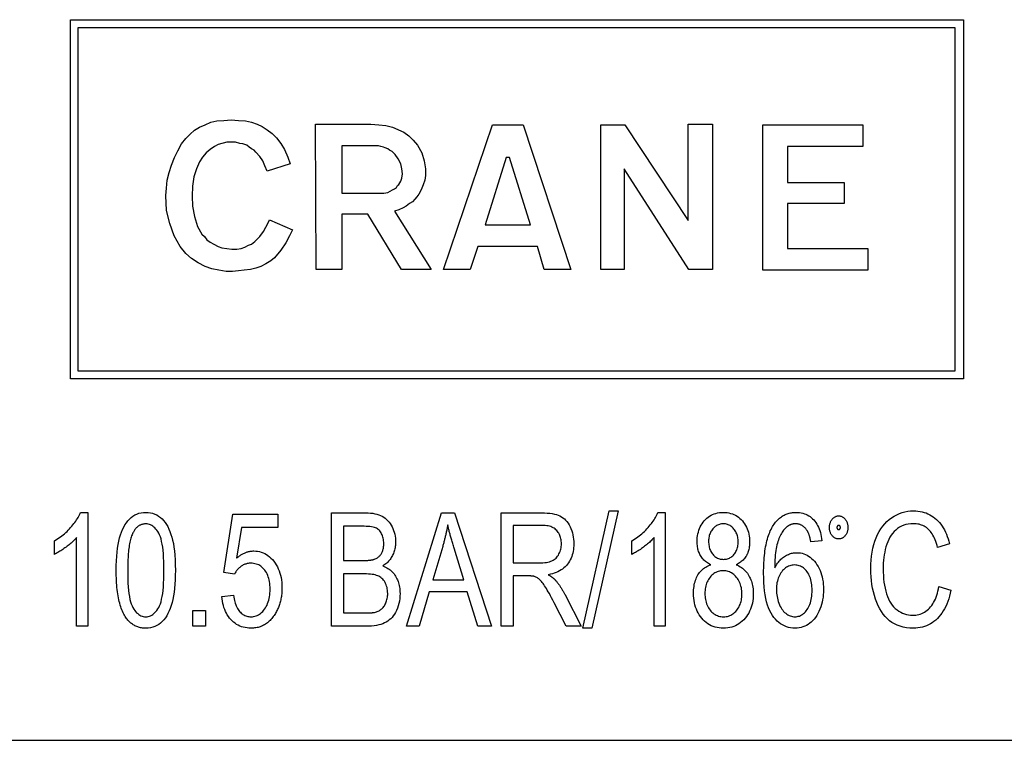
# Model space of a CAD drawing. Header units: millimetres. Extents: x 213 to 524, y 36 to 496.
# Tile 9 of 13: x 313 to 335, y 438 to 454. Entities that reach past the tile are written whole.
import ezdxf

# ---------------------------------------------------------------- set-up
doc = ezdxf.new("R2010")
doc.units = ezdxf.units.MM
doc.layers.add('DETAIL', color=2, linetype='Continuous')

msp = doc.modelspace()

# ---------------------------------------------------------------- linework, layer by layer
at = {"layer": 'DETAIL'}
for p, q in [((314.335, 446.386), (314.335, 454.426)), ((314.335, 454.426), (334.336, 454.426)), ((334.336, 454.426), (334.336, 446.386)), ((314.501, 454.245), (314.501, 446.567)), ((334.155, 454.245), (314.501, 454.245)), ((334.155, 446.567), (334.155, 454.245)), ((317.228, 452.019), (317.353, 452.075)), ((317.353, 452.075), (317.478, 452.131)), ((317.478, 452.131), (317.617, 452.159)), ((317.617, 452.159), (317.77, 452.172)), ((317.77, 452.172), (317.937, 452.186)), ((317.937, 452.186), (318.104, 452.172)), ((318.104, 452.172), (318.257, 452.159)), ((318.257, 452.159), (318.396, 452.131)), ((318.396, 452.131), (318.521, 452.089)), ((318.521, 452.089), (318.632, 452.033)), ((319.828, 452.089), (321.066, 452.089)), ((319.842, 448.834), (319.828, 452.089)), ((321.066, 452.089), (321.247, 452.075)), ((321.247, 452.075), (321.4, 452.061)), ((321.4, 452.061), (321.553, 452.019)), ((322.694, 448.834), (323.792, 452.075)), ((323.792, 452.075), (324.474, 452.075)), ((324.474, 452.075), (325.545, 448.834)), ((326.213, 452.075), (326.756, 452.075)), ((326.213, 448.834), (326.213, 452.075)), ((326.756, 452.075), (328.174, 449.933)), ((328.174, 452.089), (328.716, 452.089)), ((328.174, 449.933), (328.174, 452.089)), ((328.716, 452.089), (328.716, 448.834)), ((329.843, 448.82), (329.843, 452.075)), ((329.843, 452.075), (332.083, 452.075)), ((332.083, 452.075), (332.083, 451.588)), ((316.922, 451.769), (317.019, 451.866)), ((317.019, 451.866), (317.116, 451.95)), ((317.116, 451.95), (317.228, 452.019)), ((318.632, 452.033), (318.744, 451.964)), ((318.744, 451.964), (318.855, 451.88)), ((318.855, 451.88), (318.952, 451.783)), ((321.553, 452.019), (321.804, 451.908)), ((321.804, 451.908), (321.915, 451.825)), ((316.74, 451.491), (316.824, 451.644)), ((316.824, 451.644), (316.922, 451.769)), ((317.645, 451.63), (317.561, 451.588)), ((317.84, 451.686), (317.645, 451.63)), ((318.034, 451.686), (317.84, 451.686)), ((318.131, 451.658), (318.034, 451.686)), ((318.201, 451.644), (318.131, 451.658)), ((318.285, 451.616), (318.201, 451.644)), ((318.34, 451.574), (318.285, 451.616)), ((318.952, 451.783), (319.05, 451.658)), ((319.05, 451.658), (319.133, 451.519)), ((321.915, 451.825), (322.012, 451.727)), ((322.012, 451.727), (322.11, 451.616)), ((322.11, 451.616), (322.207, 451.449)), ((316.671, 451.338), (316.74, 451.491)), ((317.38, 451.449), (317.297, 451.352)), ((317.464, 451.519), (317.38, 451.449)), ((317.561, 451.588), (317.464, 451.519)), ((318.396, 451.532), (318.34, 451.574)), ((318.452, 451.505), (318.396, 451.532)), ((318.493, 451.463), (318.452, 451.505)), ((318.577, 451.365), (318.493, 451.463)), ((319.133, 451.519), (319.203, 451.352)), ((320.413, 451.602), (320.413, 450.545)), ((321.233, 451.602), (320.413, 451.602)), ((321.289, 451.588), (321.233, 451.602)), ((321.345, 451.574), (321.289, 451.588)), ((321.386, 451.56), (321.345, 451.574)), ((321.442, 451.532), (321.386, 451.56)), ((321.484, 451.505), (321.442, 451.532)), ((321.539, 451.477), (321.484, 451.505)), ((321.609, 451.407), (321.539, 451.477)), ((321.678, 451.31), (321.609, 451.407)), ((322.207, 451.449), (322.262, 451.268)), ((330.4, 451.588), (330.4, 450.781)), ((332.083, 451.588), (330.4, 451.588)), ((316.546, 451.004), (316.601, 451.171)), ((316.601, 451.171), (316.671, 451.338)), ((317.228, 451.241), (317.158, 451.087)), ((317.297, 451.352), (317.228, 451.241)), ((318.646, 451.268), (318.577, 451.365)), ((318.688, 451.157), (318.646, 451.268)), ((319.258, 451.199), (318.744, 451.032)), ((319.203, 451.352), (319.258, 451.199)), ((321.734, 451.199), (321.678, 451.31)), ((321.762, 451.087), (321.734, 451.199)), ((322.262, 451.268), (322.29, 451.087)), ((324.098, 451.338), (323.626, 449.835)), ((324.168, 451.338), (324.098, 451.338)), ((324.641, 449.835), (324.168, 451.338)), ((316.504, 450.837), (316.546, 451.004)), ((317.158, 451.087), (317.102, 450.907)), ((318.744, 451.032), (318.688, 451.157)), ((321.776, 450.976), (321.762, 451.087)), ((321.762, 450.879), (321.776, 450.976)), ((322.29, 451.087), (322.29, 450.935)), ((326.741, 451.087), (326.741, 448.834)), ((328.188, 448.834), (326.741, 451.087)), ((316.49, 450.656), (316.504, 450.837)), ((317.102, 450.907), (317.074, 450.698)), ((321.665, 450.712), (321.692, 450.74)), ((321.692, 450.74), (321.734, 450.809)), ((321.734, 450.809), (321.762, 450.879)), ((322.277, 450.837), (322.235, 450.726)), ((322.29, 450.935), (322.277, 450.837)), ((330.4, 450.781), (331.665, 450.781)), ((331.665, 450.781), (331.665, 450.308)), ((316.477, 450.49), (316.49, 450.656)), ((317.074, 450.698), (317.061, 450.475)), ((320.413, 450.545), (321.359, 450.545)), ((321.359, 450.545), (321.442, 450.559)), ((321.442, 450.559), (321.498, 450.587)), ((321.498, 450.587), (321.553, 450.614)), ((321.553, 450.614), (321.595, 450.642)), ((321.595, 450.642), (321.637, 450.67)), ((321.637, 450.67), (321.665, 450.712)), ((322.138, 450.517), (322.096, 450.462)), ((322.193, 450.614), (322.138, 450.517)), ((322.235, 450.726), (322.193, 450.614)), ((316.49, 450.156), (316.477, 450.49)), ((317.061, 450.475), (317.074, 450.253)), ((321.929, 450.308), (321.859, 450.253)), ((321.998, 450.35), (321.929, 450.308)), ((322.054, 450.406), (321.998, 450.35)), ((322.096, 450.462), (322.054, 450.406)), ((330.4, 450.308), (330.4, 449.307)), ((331.665, 450.308), (330.4, 450.308)), ((316.56, 449.863), (316.49, 450.156)), ((317.074, 450.253), (317.116, 450.017)), ((320.413, 450.072), (320.413, 448.834)), ((320.997, 450.072), (320.413, 450.072)), ((321.748, 448.834), (320.997, 450.072)), ((321.692, 450.169), (321.595, 450.141)), ((321.595, 450.141), (322.416, 448.834)), ((321.79, 450.211), (321.692, 450.169)), ((321.859, 450.253), (321.79, 450.211)), ((316.657, 449.585), (316.56, 449.863)), ((317.116, 450.017), (317.186, 449.794)), ((318.716, 449.78), (318.758, 449.863)), ((318.758, 449.863), (318.799, 449.947)), ((318.799, 449.947), (319.314, 449.724)), ((317.186, 449.794), (317.283, 449.627)), ((317.283, 449.627), (317.339, 449.572)), ((318.577, 449.572), (318.66, 449.683)), ((318.66, 449.683), (318.716, 449.78)), ((319.314, 449.724), (319.244, 449.585)), ((323.626, 449.835), (324.641, 449.835)), ((316.796, 449.349), (316.657, 449.585)), ((317.339, 449.572), (317.394, 449.502)), ((317.394, 449.502), (317.464, 449.446)), ((317.464, 449.446), (317.547, 449.405)), ((318.396, 449.405), (318.465, 449.46)), ((318.465, 449.46), (318.577, 449.572)), ((319.161, 449.432), (319.05, 449.266)), ((319.244, 449.585), (319.161, 449.432)), ((316.922, 449.196), (316.796, 449.349)), ((317.046, 449.084), (316.922, 449.196)), ((317.547, 449.405), (317.645, 449.349)), ((317.645, 449.349), (317.728, 449.321)), ((317.728, 449.321), (317.84, 449.307)), ((317.84, 449.307), (317.951, 449.293)), ((317.951, 449.293), (318.062, 449.293)), ((318.062, 449.293), (318.159, 449.307)), ((318.159, 449.307), (318.243, 449.335)), ((318.243, 449.335), (318.326, 449.377)), ((318.326, 449.377), (318.396, 449.405)), ((319.05, 449.266), (318.91, 449.099)), ((323.459, 449.349), (323.292, 448.834)), ((324.794, 449.349), (323.459, 449.349)), ((324.947, 448.834), (324.794, 449.349)), ((330.4, 449.307), (332.194, 449.307)), ((332.194, 449.307), (332.194, 448.82)), ((317.2, 448.987), (317.046, 449.084)), ((317.353, 448.904), (317.2, 448.987)), ((318.827, 449.029), (318.716, 448.96)), ((318.91, 449.099), (318.827, 449.029)), ((317.506, 448.848), (317.353, 448.904)), ((317.659, 448.82), (317.506, 448.848)), ((317.825, 448.793), (317.659, 448.82)), ((317.965, 448.793), (317.825, 448.793)), ((318.104, 448.806), (317.965, 448.793)), ((318.229, 448.82), (318.104, 448.806)), ((318.368, 448.834), (318.229, 448.82)), ((318.493, 448.862), (318.368, 448.834)), ((318.604, 448.904), (318.493, 448.862)), ((318.716, 448.96), (318.604, 448.904)), ((320.413, 448.834), (319.842, 448.834)), ((322.416, 448.834), (321.748, 448.834)), ((323.292, 448.834), (322.694, 448.834)), ((325.545, 448.834), (324.947, 448.834)), ((326.741, 448.834), (326.213, 448.834)), ((328.716, 448.834), (328.188, 448.834)), ((332.194, 448.82), (329.843, 448.82)), ((314.501, 446.567), (334.155, 446.567)), ((334.336, 446.386), (314.335, 446.386)), ((314.564, 443.397), (314.724, 443.397)), ((314.724, 443.397), (314.724, 440.848)), ((317.774, 442.05), (317.971, 443.355)), ((317.971, 443.355), (318.98, 443.355)), ((318.98, 443.355), (318.98, 443.057)), ((320.184, 440.848), (320.184, 443.388)), ((320.184, 443.388), (320.947, 443.388)), ((321.866, 440.848), (322.646, 443.388)), ((322.646, 443.388), (322.937, 443.388)), ((322.937, 443.388), (323.767, 440.848)), ((323.986, 440.848), (323.986, 443.388)), ((323.986, 443.388), (324.886, 443.388)), ((325.812, 440.805), (326.4, 443.43)), ((326.602, 443.43), (326.013, 440.805)), ((326.4, 443.43), (326.602, 443.43)), ((327.496, 443.397), (327.657, 443.397)), ((327.657, 443.397), (327.657, 440.848)), ((318.17, 443.057), (318.06, 442.375)), ((318.98, 443.057), (318.17, 443.057)), ((320.86, 443.088), (320.453, 443.088)), ((320.453, 443.088), (320.453, 442.321)), ((324.898, 443.107), (324.255, 443.107)), ((324.255, 443.107), (324.255, 442.267)), ((314.475, 440.848), (314.475, 442.834)), ((327.407, 440.848), (327.407, 442.834)), ((313.977, 442.458), (313.977, 442.76)), ((322.674, 442.637), (322.451, 441.889)), ((323.144, 441.889), (322.929, 442.594)), ((326.909, 442.458), (326.909, 442.76)), ((331.167, 442.764), (330.919, 442.739)), ((334.023, 442.693), (333.758, 442.613)), ((320.453, 442.321), (320.892, 442.321)), ((324.255, 442.267), (324.832, 442.267)), ((318.008, 442.011), (317.774, 442.05)), ((320.923, 442.021), (320.453, 442.021)), ((320.453, 442.021), (320.453, 441.148)), ((324.255, 441.976), (324.255, 440.848)), ((324.567, 441.976), (324.255, 441.976)), ((322.451, 441.889), (323.144, 441.889)), ((333.789, 441.74), (334.058, 441.655)), ((317.729, 441.514), (317.99, 441.541)), ((322.373, 441.616), (322.151, 440.848)), ((323.225, 441.616), (322.373, 441.616)), ((323.461, 440.848), (323.225, 441.616)), ((325.423, 441.539), (325.777, 440.848)), ((325.438, 440.848), (325.169, 441.376)), ((317.081, 440.848), (317.081, 441.202)), ((317.081, 441.202), (317.365, 441.202)), ((317.365, 441.202), (317.365, 440.848)), ((320.453, 441.148), (320.96, 441.148)), ((314.724, 440.848), (314.475, 440.848)), ((317.365, 440.848), (317.081, 440.848)), ((320.958, 440.848), (320.184, 440.848)), ((322.151, 440.848), (321.866, 440.848)), ((323.767, 440.848), (323.461, 440.848)), ((324.255, 440.848), (323.986, 440.848)), ((325.777, 440.848), (325.438, 440.848)), ((326.013, 440.805), (325.812, 440.805)), ((327.657, 440.848), (327.407, 440.848)), ((311.29, 438.296), (401.69, 438.296))]:
    msp.add_line(p, q, dxfattribs=at)
at = {"layer": 'DETAIL', "flags": 128}
for points in [[(313.977, 442.76), (314.012, 442.781), (314.045, 442.803), (314.078, 442.825), (314.111, 442.848), (314.142, 442.871), (314.173, 442.896), (314.203, 442.921), (314.232, 442.947), (314.261, 442.973), (314.289, 443.001), (314.316, 443.029), (314.342, 443.058), (314.367, 443.087), (314.392, 443.116), (314.414, 443.145), (314.436, 443.173), (314.456, 443.202), (314.475, 443.23), (314.493, 443.258), (314.51, 443.286), (314.525, 443.314), (314.539, 443.342), (314.552, 443.37), (314.564, 443.397)], [(315.363, 442.1), (315.364, 442.21), (315.368, 442.315), (315.374, 442.414), (315.382, 442.507), (315.392, 442.595), (315.405, 442.678), (315.42, 442.755), (315.438, 442.826), (315.458, 442.893), (315.48, 442.956), (315.504, 443.015), (315.53, 443.069), (315.559, 443.12), (315.59, 443.167), (315.623, 443.21), (315.659, 443.249), (315.696, 443.284), (315.736, 443.314), (315.779, 443.34), (315.823, 443.36), (315.87, 443.377), (315.92, 443.388), (315.971, 443.395), (316.025, 443.397)], [(316.025, 443.397), (316.079, 443.395), (316.13, 443.388), (316.178, 443.377), (316.225, 443.361), (316.27, 443.34), (316.312, 443.315), (316.352, 443.286), (316.39, 443.252), (316.425, 443.215), (316.458, 443.173), (316.488, 443.128), (316.516, 443.078), (316.542, 443.024), (316.566, 442.967), (316.588, 442.906), (316.608, 442.841), (316.626, 442.773), (316.642, 442.7), (316.656, 442.622), (316.667, 442.535), (316.676, 442.439), (316.682, 442.335), (316.686, 442.222), (316.688, 442.1)], [(320.947, 443.388), (321.003, 443.386), (321.057, 443.383), (321.108, 443.377), (321.156, 443.368), (321.202, 443.357), (321.244, 443.344), (321.284, 443.328), (321.32, 443.31), (321.355, 443.29), (321.387, 443.266), (321.418, 443.241), (321.446, 443.212), (321.473, 443.181), (321.497, 443.148), (321.52, 443.112), (321.541, 443.073), (321.56, 443.033), (321.576, 442.992), (321.589, 442.951), (321.601, 442.909), (321.609, 442.867), (321.615, 442.824), (321.619, 442.781), (321.62, 442.737)], [(324.886, 443.388), (324.953, 443.387), (325.015, 443.383), (325.073, 443.378), (325.126, 443.371), (325.176, 443.361), (325.222, 443.349), (325.263, 443.335), (325.301, 443.319), (325.335, 443.3), (325.368, 443.278), (325.399, 443.253), (325.428, 443.224), (325.455, 443.192), (325.481, 443.157), (325.504, 443.119), (325.526, 443.077), (325.546, 443.033), (325.563, 442.988), (325.578, 442.942), (325.589, 442.895), (325.599, 442.846), (325.605, 442.797), (325.609, 442.746), (325.61, 442.695)], [(326.909, 442.76), (326.944, 442.781), (326.978, 442.803), (327.011, 442.825), (327.043, 442.848), (327.074, 442.871), (327.105, 442.896), (327.135, 442.921), (327.165, 442.947), (327.193, 442.973), (327.221, 443.001), (327.248, 443.029), (327.274, 443.058), (327.3, 443.087), (327.324, 443.116), (327.347, 443.145), (327.368, 443.173), (327.389, 443.202), (327.408, 443.23), (327.426, 443.258), (327.442, 443.286), (327.458, 443.314), (327.472, 443.342), (327.484, 443.37), (327.496, 443.397)], [(328.373, 442.743), (328.374, 442.789), (328.377, 442.833), (328.383, 442.876), (328.391, 442.918), (328.401, 442.958), (328.413, 442.998), (328.427, 443.036), (328.444, 443.073), (328.463, 443.109), (328.484, 443.143), (328.507, 443.177), (328.533, 443.209), (328.56, 443.239), (328.589, 443.266), (328.619, 443.291), (328.651, 443.313), (328.684, 443.333), (328.719, 443.35), (328.755, 443.365), (328.793, 443.376), (328.832, 443.386), (328.872, 443.392), (328.914, 443.396), (328.958, 443.397)], [(328.958, 443.397), (329.001, 443.396), (329.043, 443.392), (329.084, 443.385), (329.123, 443.376), (329.161, 443.364), (329.197, 443.349), (329.232, 443.332), (329.266, 443.312), (329.298, 443.289), (329.329, 443.264), (329.358, 443.236), (329.386, 443.205), (329.412, 443.172), (329.435, 443.138), (329.457, 443.103), (329.476, 443.067), (329.493, 443.03), (329.508, 442.991), (329.52, 442.951), (329.53, 442.91), (329.538, 442.868), (329.544, 442.825), (329.547, 442.781), (329.548, 442.735)], [(330.079, 443.107), (330.095, 443.131), (330.111, 443.153), (330.128, 443.175), (330.146, 443.196), (330.163, 443.215), (330.182, 443.234), (330.201, 443.252), (330.22, 443.268), (330.239, 443.284), (330.26, 443.299), (330.28, 443.312), (330.301, 443.325), (330.323, 443.336), (330.345, 443.347), (330.367, 443.357), (330.39, 443.365), (330.413, 443.373), (330.437, 443.379), (330.462, 443.385), (330.486, 443.389), (330.511, 443.393), (330.537, 443.395), (330.563, 443.397), (330.59, 443.397)], [(330.59, 443.397), (330.629, 443.396), (330.667, 443.393), (330.704, 443.387), (330.74, 443.379), (330.775, 443.368), (330.808, 443.355), (330.84, 443.34), (330.871, 443.323), (330.901, 443.303), (330.929, 443.28), (330.957, 443.256), (330.983, 443.229), (331.007, 443.2), (331.03, 443.169), (331.052, 443.137), (331.071, 443.102), (331.089, 443.066), (331.105, 443.029), (331.12, 442.989), (331.132, 442.948), (331.144, 442.904), (331.153, 442.859), (331.161, 442.813), (331.167, 442.764)], [(331.336, 443.059), (331.336, 443.077), (331.337, 443.094), (331.339, 443.111), (331.342, 443.128), (331.346, 443.144), (331.351, 443.159), (331.356, 443.174), (331.363, 443.189), (331.37, 443.203), (331.378, 443.217), (331.387, 443.23), (331.397, 443.243), (331.407, 443.255), (331.418, 443.266), (331.429, 443.276), (331.44, 443.285), (331.452, 443.293), (331.464, 443.3), (331.477, 443.306), (331.49, 443.311), (331.503, 443.314), (331.516, 443.317), (331.53, 443.319), (331.544, 443.319)], [(331.544, 443.319), (331.558, 443.319), (331.572, 443.317), (331.585, 443.314), (331.598, 443.311), (331.611, 443.306), (331.623, 443.3), (331.635, 443.293), (331.647, 443.285), (331.658, 443.276), (331.669, 443.266), (331.68, 443.255), (331.69, 443.243), (331.699, 443.23), (331.708, 443.217), (331.716, 443.203), (331.723, 443.189), (331.73, 443.174), (331.735, 443.159), (331.74, 443.144), (331.743, 443.128), (331.746, 443.111), (331.748, 443.094), (331.75, 443.077), (331.75, 443.059)], [(332.261, 442.137), (332.263, 442.235), (332.269, 442.329), (332.279, 442.421), (332.292, 442.509), (332.309, 442.594), (332.33, 442.676), (332.354, 442.754), (332.382, 442.83), (332.414, 442.902), (332.449, 442.969), (332.488, 443.032), (332.529, 443.091), (332.574, 443.144), (332.622, 443.194), (332.674, 443.239), (332.728, 443.279), (332.785, 443.315), (332.843, 443.346), (332.902, 443.372), (332.963, 443.394), (333.025, 443.411), (333.089, 443.423), (333.154, 443.43), (333.22, 443.432)], [(333.22, 443.432), (333.27, 443.431), (333.319, 443.427), (333.367, 443.42), (333.413, 443.411), (333.458, 443.398), (333.501, 443.384), (333.543, 443.366), (333.584, 443.346), (333.624, 443.323), (333.662, 443.297), (333.698, 443.269), (333.734, 443.238), (333.768, 443.204), (333.8, 443.168), (333.83, 443.131), (333.858, 443.091), (333.885, 443.048), (333.91, 443.004), (333.933, 442.958), (333.955, 442.909), (333.975, 442.858), (333.993, 442.805), (334.009, 442.75), (334.023, 442.693)], [(316.023, 443.14), (316.009, 443.14), (315.995, 443.139), (315.981, 443.137), (315.968, 443.135), (315.955, 443.132), (315.942, 443.129), (315.929, 443.124), (315.916, 443.12), (315.904, 443.114), (315.892, 443.108), (315.88, 443.102), (315.868, 443.094), (315.857, 443.086), (315.846, 443.078), (315.835, 443.069), (315.824, 443.059), (315.813, 443.049), (315.803, 443.038), (315.793, 443.026), (315.783, 443.014), (315.774, 443.001), (315.765, 442.987), (315.755, 442.973), (315.747, 442.958)], [(316.432, 442.1), (316.431, 442.202), (316.429, 442.298), (316.425, 442.388), (316.419, 442.472), (316.412, 442.55), (316.403, 442.622), (316.392, 442.689), (316.38, 442.749), (316.366, 442.804), (316.351, 442.853), (316.334, 442.896), (316.315, 442.934), (316.295, 442.967), (316.274, 442.997), (316.253, 443.024), (316.23, 443.048), (316.207, 443.07), (316.183, 443.088), (316.159, 443.104), (316.133, 443.117), (316.107, 443.127), (316.08, 443.134), (316.052, 443.138), (316.023, 443.14)], [(321.355, 442.698), (321.354, 442.729), (321.352, 442.76), (321.348, 442.789), (321.343, 442.817), (321.336, 442.844), (321.328, 442.87), (321.318, 442.896), (321.307, 442.92), (321.294, 442.943), (321.28, 442.964), (321.265, 442.984), (321.248, 443.001), (321.23, 443.016), (321.211, 443.03), (321.19, 443.042), (321.168, 443.052), (321.144, 443.06), (321.115, 443.067), (321.083, 443.074), (321.046, 443.079), (321.006, 443.083), (320.961, 443.085), (320.912, 443.087), (320.86, 443.088)], [(322.786, 443.121), (322.782, 443.1), (322.779, 443.08), (322.775, 443.06), (322.771, 443.039), (322.768, 443.019), (322.764, 442.999), (322.759, 442.979), (322.755, 442.958), (322.751, 442.938), (322.747, 442.918), (322.742, 442.898), (322.737, 442.878), (322.733, 442.857), (322.728, 442.837), (322.723, 442.817), (322.718, 442.797), (322.713, 442.777), (322.707, 442.757), (322.702, 442.737), (322.697, 442.717), (322.691, 442.697), (322.685, 442.677), (322.679, 442.657), (322.674, 442.637)], [(322.929, 442.594), (322.921, 442.621), (322.913, 442.647), (322.906, 442.672), (322.898, 442.698), (322.891, 442.723), (322.884, 442.747), (322.877, 442.772), (322.87, 442.795), (322.864, 442.819), (322.857, 442.842), (322.851, 442.864), (322.845, 442.886), (322.839, 442.908), (322.833, 442.929), (322.828, 442.95), (322.822, 442.971), (322.817, 442.991), (322.812, 443.011), (322.807, 443.03), (322.803, 443.049), (322.798, 443.067), (322.794, 443.086), (322.79, 443.103), (322.786, 443.121)], [(325.334, 442.695), (325.333, 442.724), (325.331, 442.753), (325.327, 442.781), (325.322, 442.808), (325.315, 442.834), (325.307, 442.859), (325.298, 442.883), (325.287, 442.906), (325.275, 442.929), (325.261, 442.95), (325.246, 442.971), (325.229, 442.991), (325.211, 443.009), (325.191, 443.026), (325.169, 443.042), (325.146, 443.055), (325.121, 443.067), (325.094, 443.078), (325.066, 443.087), (325.035, 443.094), (325.004, 443.1), (324.97, 443.104), (324.935, 443.106), (324.898, 443.107)], [(328.962, 443.142), (328.938, 443.141), (328.915, 443.139), (328.892, 443.135), (328.87, 443.129), (328.849, 443.122), (328.829, 443.113), (328.81, 443.103), (328.791, 443.091), (328.773, 443.078), (328.755, 443.062), (328.739, 443.046), (328.722, 443.028), (328.707, 443.008), (328.694, 442.988), (328.681, 442.968), (328.67, 442.946), (328.661, 442.925), (328.652, 442.902), (328.645, 442.879), (328.639, 442.856), (328.634, 442.831), (328.631, 442.806), (328.629, 442.781), (328.629, 442.755)], [(329.293, 442.737), (329.292, 442.765), (329.29, 442.793), (329.287, 442.819), (329.282, 442.845), (329.276, 442.87), (329.269, 442.894), (329.26, 442.918), (329.25, 442.941), (329.239, 442.963), (329.227, 442.984), (329.213, 443.005), (329.198, 443.025), (329.182, 443.043), (329.165, 443.06), (329.147, 443.076), (329.129, 443.09), (329.111, 443.102), (329.091, 443.113), (329.071, 443.121), (329.051, 443.129), (329.029, 443.134), (329.007, 443.139), (328.985, 443.141), (328.962, 443.142)], [(329.862, 442.036), (329.862, 442.097), (329.863, 442.156), (329.865, 442.214), (329.868, 442.27), (329.871, 442.326), (329.875, 442.379), (329.88, 442.431), (329.886, 442.482), (329.892, 442.532), (329.899, 442.58), (329.907, 442.627), (329.916, 442.672), (329.925, 442.716), (329.936, 442.758), (329.947, 442.799), (329.958, 442.839), (329.971, 442.878), (329.984, 442.914), (329.998, 442.95), (330.012, 442.984), (330.028, 443.017), (330.044, 443.048), (330.061, 443.078), (330.079, 443.107)], [(330.365, 443.059), (330.346, 443.04), (330.328, 443.02), (330.31, 442.999), (330.293, 442.976), (330.277, 442.952), (330.261, 442.927), (330.246, 442.9), (330.231, 442.872), (330.218, 442.842), (330.205, 442.811), (330.192, 442.779), (330.18, 442.745), (330.169, 442.709), (330.159, 442.671), (330.15, 442.63), (330.142, 442.587), (330.135, 442.542), (330.128, 442.494), (330.123, 442.444), (330.118, 442.391), (330.115, 442.336), (330.112, 442.279), (330.11, 442.219), (330.11, 442.156)], [(330.576, 443.142), (330.566, 443.142), (330.556, 443.141), (330.547, 443.141), (330.537, 443.14), (330.527, 443.138), (330.518, 443.137), (330.509, 443.135), (330.499, 443.133), (330.49, 443.13), (330.481, 443.127), (330.472, 443.124), (330.463, 443.121), (330.455, 443.117), (330.446, 443.113), (330.437, 443.109), (330.429, 443.105), (330.421, 443.1), (330.412, 443.095), (330.404, 443.09), (330.396, 443.084), (330.388, 443.078), (330.381, 443.072), (330.373, 443.065), (330.365, 443.059)], [(330.824, 443.008), (330.816, 443.019), (330.807, 443.03), (330.798, 443.04), (330.789, 443.049), (330.78, 443.058), (330.771, 443.067), (330.761, 443.075), (330.752, 443.082), (330.742, 443.09), (330.732, 443.096), (330.722, 443.103), (330.712, 443.108), (330.701, 443.114), (330.691, 443.119), (330.68, 443.123), (330.669, 443.127), (330.658, 443.13), (330.647, 443.133), (330.635, 443.136), (330.624, 443.138), (330.612, 443.14), (330.6, 443.141), (330.588, 443.142), (330.576, 443.142)], [(331.544, 442.802), (331.53, 442.802), (331.516, 442.804), (331.503, 442.806), (331.49, 442.81), (331.477, 442.815), (331.464, 442.821), (331.452, 442.828), (331.44, 442.835), (331.429, 442.844), (331.418, 442.854), (331.407, 442.866), (331.397, 442.878), (331.387, 442.891), (331.378, 442.904), (331.37, 442.918), (331.363, 442.932), (331.356, 442.946), (331.351, 442.961), (331.346, 442.976), (331.342, 442.992), (331.339, 443.008), (331.337, 443.025), (331.336, 443.042), (331.336, 443.059)], [(331.544, 443.106), (331.541, 443.106), (331.538, 443.105), (331.535, 443.105), (331.532, 443.104), (331.529, 443.104), (331.527, 443.103), (331.524, 443.102), (331.522, 443.101), (331.52, 443.099), (331.518, 443.098), (331.516, 443.096), (331.515, 443.094), (331.513, 443.092), (331.512, 443.09), (331.51, 443.088), (331.509, 443.085), (331.508, 443.082), (331.507, 443.08), (331.506, 443.077), (331.506, 443.073), (331.505, 443.07), (331.505, 443.067), (331.505, 443.063), (331.505, 443.059)], [(331.505, 443.059), (331.505, 443.056), (331.505, 443.052), (331.505, 443.049), (331.506, 443.046), (331.506, 443.043), (331.507, 443.04), (331.508, 443.037), (331.509, 443.035), (331.51, 443.032), (331.512, 443.03), (331.513, 443.028), (331.515, 443.026), (331.516, 443.024), (331.518, 443.023), (331.52, 443.021), (331.522, 443.02), (331.524, 443.019), (331.527, 443.018), (331.529, 443.017), (331.532, 443.016), (331.535, 443.016), (331.538, 443.015), (331.541, 443.015), (331.544, 443.015)], [(331.581, 443.059), (331.581, 443.063), (331.581, 443.067), (331.58, 443.07), (331.58, 443.073), (331.579, 443.077), (331.578, 443.08), (331.578, 443.082), (331.577, 443.085), (331.576, 443.088), (331.574, 443.09), (331.573, 443.092), (331.572, 443.094), (331.57, 443.096), (331.568, 443.098), (331.566, 443.099), (331.564, 443.101), (331.562, 443.102), (331.56, 443.103), (331.558, 443.104), (331.555, 443.104), (331.553, 443.105), (331.55, 443.105), (331.547, 443.106), (331.544, 443.106)], [(331.544, 443.015), (331.547, 443.015), (331.55, 443.015), (331.553, 443.016), (331.555, 443.016), (331.558, 443.017), (331.56, 443.018), (331.562, 443.019), (331.564, 443.02), (331.566, 443.021), (331.568, 443.023), (331.57, 443.024), (331.572, 443.026), (331.573, 443.028), (331.574, 443.03), (331.576, 443.032), (331.577, 443.035), (331.578, 443.037), (331.578, 443.04), (331.579, 443.043), (331.58, 443.046), (331.58, 443.049), (331.581, 443.052), (331.581, 443.056), (331.581, 443.059)], [(331.75, 443.059), (331.75, 443.042), (331.748, 443.025), (331.746, 443.008), (331.743, 442.992), (331.74, 442.976), (331.735, 442.961), (331.73, 442.946), (331.723, 442.932), (331.716, 442.918), (331.708, 442.904), (331.699, 442.891), (331.69, 442.878), (331.68, 442.866), (331.669, 442.854), (331.658, 442.844), (331.647, 442.835), (331.635, 442.828), (331.623, 442.821), (331.611, 442.815), (331.598, 442.81), (331.585, 442.806), (331.572, 442.804), (331.558, 442.802), (331.544, 442.802)], [(333.214, 443.144), (333.157, 443.142), (333.102, 443.135), (333.049, 443.124), (332.999, 443.109), (332.951, 443.089), (332.906, 443.065), (332.863, 443.036), (332.823, 443.003), (332.785, 442.967), (332.75, 442.927), (332.718, 442.885), (332.689, 442.839), (332.663, 442.791), (332.64, 442.739), (332.62, 442.684), (332.602, 442.627), (332.587, 442.568), (332.574, 442.508), (332.563, 442.448), (332.554, 442.387), (332.547, 442.326), (332.542, 442.264), (332.539, 442.202), (332.538, 442.139)], [(333.758, 442.613), (333.746, 442.658), (333.732, 442.701), (333.718, 442.742), (333.703, 442.781), (333.688, 442.818), (333.671, 442.853), (333.653, 442.885), (333.635, 442.916), (333.616, 442.944), (333.596, 442.971), (333.575, 442.995), (333.553, 443.017), (333.53, 443.037), (333.506, 443.056), (333.482, 443.072), (333.456, 443.087), (333.429, 443.101), (333.401, 443.112), (333.373, 443.122), (333.343, 443.13), (333.312, 443.136), (333.28, 443.14), (333.248, 443.143), (333.214, 443.144)], [(314.475, 442.834), (314.459, 442.816), (314.443, 442.798), (314.427, 442.781), (314.409, 442.763), (314.391, 442.745), (314.371, 442.727), (314.351, 442.709), (314.331, 442.692), (314.309, 442.674), (314.287, 442.656), (314.263, 442.638), (314.239, 442.62), (314.215, 442.603), (314.192, 442.586), (314.168, 442.57), (314.145, 442.554), (314.123, 442.54), (314.101, 442.526), (314.079, 442.513), (314.058, 442.5), (314.037, 442.489), (314.017, 442.478), (313.997, 442.468), (313.977, 442.458)], [(315.747, 442.958), (315.736, 442.938), (315.726, 442.916), (315.717, 442.894), (315.708, 442.87), (315.699, 442.844), (315.691, 442.817), (315.683, 442.789), (315.676, 442.759), (315.669, 442.728), (315.662, 442.696), (315.656, 442.662), (315.651, 442.627), (315.646, 442.591), (315.641, 442.553), (315.637, 442.514), (315.633, 442.473), (315.63, 442.432), (315.627, 442.388), (315.624, 442.344), (315.622, 442.298), (315.621, 442.25), (315.62, 442.202), (315.619, 442.152), (315.619, 442.1)], [(327.407, 442.834), (327.392, 442.816), (327.376, 442.798), (327.359, 442.781), (327.341, 442.763), (327.323, 442.745), (327.304, 442.727), (327.284, 442.709), (327.263, 442.692), (327.241, 442.674), (327.219, 442.656), (327.196, 442.638), (327.172, 442.62), (327.148, 442.603), (327.124, 442.586), (327.101, 442.57), (327.078, 442.554), (327.055, 442.54), (327.033, 442.526), (327.011, 442.513), (326.99, 442.5), (326.969, 442.489), (326.949, 442.478), (326.929, 442.468), (326.909, 442.458)], [(330.919, 442.739), (330.916, 442.754), (330.913, 442.769), (330.91, 442.784), (330.907, 442.798), (330.904, 442.811), (330.901, 442.825), (330.897, 442.838), (330.894, 442.851), (330.89, 442.863), (330.886, 442.875), (330.883, 442.887), (330.879, 442.898), (330.875, 442.909), (330.871, 442.92), (330.866, 442.93), (330.862, 442.94), (330.858, 442.95), (330.853, 442.959), (330.849, 442.968), (330.844, 442.977), (330.839, 442.985), (330.834, 442.993), (330.829, 443.001), (330.824, 443.008)], [(321.148, 442.35), (321.165, 442.357), (321.181, 442.364), (321.196, 442.372), (321.211, 442.381), (321.225, 442.391), (321.238, 442.401), (321.251, 442.412), (321.262, 442.424), (321.274, 442.436), (321.284, 442.449), (321.294, 442.462), (321.303, 442.477), (321.311, 442.492), (321.319, 442.507), (321.326, 442.524), (321.332, 442.541), (321.337, 442.558), (321.342, 442.576), (321.346, 442.595), (321.349, 442.614), (321.352, 442.635), (321.354, 442.655), (321.355, 442.677), (321.355, 442.698)], [(321.62, 442.737), (321.62, 442.71), (321.618, 442.684), (321.616, 442.657), (321.613, 442.631), (321.608, 442.605), (321.603, 442.579), (321.596, 442.554), (321.589, 442.529), (321.581, 442.504), (321.571, 442.48), (321.561, 442.455), (321.55, 442.431), (321.537, 442.408), (321.524, 442.385), (321.51, 442.363), (321.495, 442.342), (321.478, 442.321), (321.461, 442.302), (321.443, 442.283), (321.423, 442.264), (321.403, 442.247), (321.382, 442.23), (321.359, 442.214), (321.336, 442.199)], [(324.832, 442.267), (324.877, 442.267), (324.92, 442.27), (324.96, 442.273), (324.997, 442.279), (325.032, 442.285), (325.065, 442.293), (325.094, 442.303), (325.122, 442.314), (325.147, 442.327), (325.17, 442.342), (325.192, 442.358), (325.213, 442.376), (325.232, 442.396), (325.249, 442.418), (325.265, 442.442), (325.279, 442.467), (325.292, 442.494), (325.303, 442.521), (325.312, 442.549), (325.32, 442.577), (325.326, 442.605), (325.33, 442.635), (325.333, 442.664), (325.334, 442.695)], [(325.61, 442.695), (325.609, 442.65), (325.607, 442.607), (325.602, 442.564), (325.595, 442.523), (325.586, 442.484), (325.575, 442.445), (325.563, 442.408), (325.548, 442.372), (325.531, 442.337), (325.513, 442.303), (325.492, 442.27), (325.47, 442.239), (325.446, 442.209), (325.419, 442.181), (325.39, 442.155), (325.36, 442.13), (325.327, 442.108), (325.292, 442.087), (325.255, 442.069), (325.215, 442.052), (325.174, 442.037), (325.131, 442.024), (325.085, 442.013), (325.037, 442.003)], [(328.679, 442.226), (328.653, 442.238), (328.629, 442.252), (328.606, 442.266), (328.584, 442.281), (328.563, 442.296), (328.543, 442.313), (328.524, 442.33), (328.506, 442.348), (328.49, 442.367), (328.475, 442.387), (328.461, 442.408), (328.448, 442.429), (328.436, 442.452), (328.425, 442.475), (328.415, 442.498), (328.406, 442.523), (328.398, 442.548), (328.392, 442.574), (328.386, 442.6), (328.381, 442.627), (328.378, 442.655), (328.375, 442.684), (328.374, 442.713), (328.373, 442.743)], [(328.629, 442.755), (328.629, 442.725), (328.631, 442.696), (328.634, 442.669), (328.639, 442.642), (328.645, 442.616), (328.652, 442.591), (328.66, 442.567), (328.67, 442.544), (328.681, 442.522), (328.693, 442.5), (328.707, 442.48), (328.722, 442.46), (328.737, 442.442), (328.754, 442.425), (328.772, 442.41), (328.79, 442.397), (328.809, 442.385), (328.828, 442.375), (328.849, 442.366), (328.87, 442.359), (328.892, 442.353), (328.915, 442.349), (328.939, 442.347), (328.964, 442.346)], [(328.964, 442.346), (328.987, 442.347), (329.01, 442.349), (329.033, 442.353), (329.054, 442.359), (329.075, 442.366), (329.095, 442.374), (329.115, 442.385), (329.133, 442.396), (329.151, 442.41), (329.169, 442.425), (329.185, 442.441), (329.201, 442.459), (329.215, 442.479), (329.229, 442.499), (329.241, 442.519), (329.252, 442.541), (329.261, 442.563), (329.27, 442.585), (329.277, 442.609), (329.282, 442.633), (329.287, 442.658), (329.29, 442.684), (329.292, 442.71), (329.293, 442.737)], [(329.548, 442.735), (329.548, 442.706), (329.546, 442.678), (329.544, 442.65), (329.54, 442.623), (329.535, 442.596), (329.53, 442.57), (329.523, 442.545), (329.515, 442.521), (329.507, 442.497), (329.497, 442.473), (329.486, 442.451), (329.475, 442.428), (329.462, 442.407), (329.448, 442.386), (329.433, 442.367), (329.417, 442.348), (329.4, 442.33), (329.382, 442.312), (329.362, 442.296), (329.342, 442.28), (329.321, 442.266), (329.298, 442.252), (329.275, 442.238), (329.25, 442.226)], [(318.06, 442.375), (318.075, 442.388), (318.091, 442.401), (318.106, 442.412), (318.122, 442.424), (318.137, 442.434), (318.153, 442.445), (318.169, 442.454), (318.184, 442.463), (318.2, 442.472), (318.216, 442.48), (318.232, 442.487), (318.248, 442.494), (318.264, 442.501), (318.28, 442.506), (318.296, 442.512), (318.312, 442.516), (318.328, 442.52), (318.345, 442.524), (318.361, 442.527), (318.377, 442.53), (318.394, 442.531), (318.41, 442.533), (318.427, 442.534), (318.443, 442.534)], [(318.443, 442.534), (318.487, 442.532), (318.53, 442.528), (318.571, 442.52), (318.611, 442.508), (318.65, 442.494), (318.688, 442.476), (318.725, 442.456), (318.761, 442.432), (318.795, 442.404), (318.828, 442.374), (318.861, 442.34), (318.892, 442.304), (318.921, 442.264), (318.948, 442.223), (318.972, 442.18), (318.993, 442.135), (319.012, 442.089), (319.029, 442.04), (319.043, 441.99), (319.054, 441.938), (319.063, 441.884), (319.069, 441.828), (319.073, 441.771), (319.075, 441.711)], [(320.892, 442.321), (320.907, 442.321), (320.921, 442.321), (320.935, 442.321), (320.949, 442.322), (320.962, 442.322), (320.975, 442.323), (320.988, 442.323), (321, 442.324), (321.012, 442.325), (321.023, 442.326), (321.035, 442.327), (321.045, 442.328), (321.056, 442.329), (321.066, 442.331), (321.076, 442.332), (321.085, 442.334), (321.094, 442.336), (321.103, 442.337), (321.111, 442.339), (321.119, 442.341), (321.127, 442.343), (321.134, 442.345), (321.141, 442.348), (321.148, 442.35)], [(330.11, 442.156), (330.125, 442.185), (330.141, 442.211), (330.158, 442.237), (330.175, 442.261), (330.192, 442.285), (330.21, 442.306), (330.229, 442.327), (330.248, 442.347), (330.268, 442.365), (330.288, 442.382), (330.309, 442.397), (330.33, 442.412), (330.352, 442.425), (330.374, 442.437), (330.396, 442.448), (330.418, 442.458), (330.441, 442.467), (330.463, 442.474), (330.486, 442.481), (330.509, 442.486), (330.533, 442.49), (330.556, 442.493), (330.58, 442.495), (330.603, 442.495)], [(330.603, 442.495), (330.644, 442.494), (330.684, 442.489), (330.724, 442.481), (330.762, 442.47), (330.798, 442.455), (330.834, 442.438), (330.869, 442.417), (330.903, 442.393), (330.936, 442.366), (330.968, 442.336), (330.999, 442.302), (331.028, 442.266), (331.056, 442.227), (331.082, 442.186), (331.105, 442.143), (331.126, 442.098), (331.144, 442.051), (331.16, 442.003), (331.173, 441.952), (331.184, 441.9), (331.192, 441.846), (331.199, 441.79), (331.202, 441.732), (331.203, 441.672)], [(318.378, 442.259), (318.357, 442.259), (318.338, 442.257), (318.318, 442.255), (318.299, 442.251), (318.281, 442.247), (318.262, 442.242), (318.244, 442.236), (318.227, 442.228), (318.209, 442.22), (318.192, 442.211), (318.176, 442.201), (318.16, 442.19), (318.144, 442.179), (318.129, 442.166), (318.114, 442.153), (318.1, 442.14), (318.087, 442.126), (318.074, 442.111), (318.062, 442.096), (318.05, 442.08), (318.038, 442.064), (318.028, 442.047), (318.017, 442.029), (318.008, 442.011)], [(318.809, 441.682), (318.809, 441.726), (318.806, 441.768), (318.802, 441.809), (318.796, 441.848), (318.789, 441.885), (318.78, 441.921), (318.769, 441.956), (318.756, 441.988), (318.742, 442.02), (318.727, 442.049), (318.709, 442.078), (318.69, 442.104), (318.67, 442.129), (318.649, 442.151), (318.626, 442.172), (318.603, 442.19), (318.578, 442.206), (318.553, 442.22), (318.526, 442.232), (318.498, 442.242), (318.47, 442.249), (318.44, 442.255), (318.409, 442.258), (318.378, 442.259)], [(321.336, 442.199), (321.366, 442.187), (321.395, 442.174), (321.422, 442.159), (321.449, 442.143), (321.474, 442.126), (321.499, 442.108), (321.522, 442.088), (321.544, 442.066), (321.564, 442.044), (321.584, 442.02), (321.602, 441.995), (321.619, 441.969), (321.635, 441.941), (321.65, 441.913), (321.663, 441.884), (321.675, 441.854), (321.685, 441.823), (321.694, 441.791), (321.702, 441.758), (321.708, 441.725), (321.713, 441.691), (321.716, 441.656), (321.718, 441.62), (321.719, 441.583)], [(328.292, 441.583), (328.292, 441.624), (328.295, 441.664), (328.298, 441.702), (328.303, 441.74), (328.309, 441.776), (328.317, 441.811), (328.326, 441.845), (328.336, 441.878), (328.348, 441.91), (328.362, 441.941), (328.376, 441.97), (328.392, 441.999), (328.41, 442.026), (328.428, 442.051), (328.448, 442.076), (328.469, 442.098), (328.491, 442.12), (328.514, 442.139), (328.539, 442.157), (328.564, 442.174), (328.591, 442.189), (328.619, 442.203), (328.649, 442.215), (328.679, 442.226)], [(329.25, 442.226), (329.28, 442.213), (329.31, 442.198), (329.337, 442.182), (329.364, 442.165), (329.39, 442.147), (329.414, 442.127), (329.437, 442.106), (329.459, 442.083), (329.479, 442.059), (329.499, 442.034), (329.517, 442.008), (329.534, 441.98), (329.549, 441.951), (329.564, 441.922), (329.576, 441.891), (329.588, 441.859), (329.598, 441.827), (329.607, 441.793), (329.614, 441.759), (329.621, 441.724), (329.625, 441.688), (329.629, 441.651), (329.631, 441.613), (329.631, 441.574)], [(330.553, 442.22), (330.525, 442.219), (330.498, 442.216), (330.472, 442.211), (330.446, 442.203), (330.421, 442.194), (330.397, 442.182), (330.374, 442.169), (330.351, 442.153), (330.329, 442.135), (330.307, 442.115), (330.286, 442.093), (330.266, 442.068), (330.248, 442.042), (330.23, 442.015), (330.215, 441.986), (330.201, 441.957), (330.189, 441.925), (330.178, 441.893), (330.169, 441.859), (330.161, 441.824), (330.156, 441.788), (330.152, 441.75), (330.149, 441.711), (330.148, 441.67)], [(330.948, 441.653), (330.947, 441.696), (330.945, 441.738), (330.941, 441.778), (330.936, 441.816), (330.929, 441.853), (330.92, 441.889), (330.91, 441.922), (330.898, 441.955), (330.885, 441.985), (330.871, 442.015), (330.854, 442.042), (330.837, 442.068), (330.818, 442.093), (330.798, 442.115), (330.777, 442.135), (330.756, 442.153), (330.733, 442.169), (330.71, 442.182), (330.686, 442.194), (330.661, 442.203), (330.635, 442.211), (330.609, 442.216), (330.581, 442.219), (330.553, 442.22)], [(333.216, 440.805), (333.136, 440.808), (333.06, 440.816), (332.988, 440.829), (332.919, 440.847), (332.854, 440.871), (332.793, 440.899), (332.736, 440.933), (332.683, 440.973), (332.633, 441.017), (332.586, 441.066), (332.542, 441.119), (332.501, 441.177), (332.463, 441.24), (332.429, 441.308), (332.397, 441.38), (332.369, 441.457), (332.344, 441.536), (332.322, 441.618), (332.303, 441.701), (332.288, 441.785), (332.277, 441.871), (332.268, 441.958), (332.263, 442.047), (332.261, 442.137)], [(332.538, 442.139), (332.54, 442.059), (332.543, 441.982), (332.549, 441.908), (332.557, 441.836), (332.568, 441.767), (332.581, 441.7), (332.596, 441.635), (332.614, 441.574), (332.634, 441.515), (332.657, 441.46), (332.682, 441.409), (332.71, 441.362), (332.741, 441.319), (332.774, 441.28), (332.81, 441.244), (332.849, 441.213), (332.889, 441.185), (332.931, 441.161), (332.973, 441.14), (333.015, 441.123), (333.059, 441.11), (333.103, 441.101), (333.149, 441.095), (333.195, 441.094)], [(315.565, 441.066), (315.548, 441.094), (315.532, 441.122), (315.517, 441.152), (315.503, 441.184), (315.489, 441.217), (315.477, 441.251), (315.464, 441.286), (315.453, 441.323), (315.442, 441.362), (315.432, 441.401), (315.422, 441.442), (315.414, 441.485), (315.406, 441.528), (315.398, 441.574), (315.392, 441.62), (315.386, 441.668), (315.38, 441.717), (315.376, 441.768), (315.372, 441.82), (315.369, 441.873), (315.366, 441.928), (315.365, 441.984), (315.364, 442.041), (315.363, 442.1)], [(315.619, 442.1), (315.62, 441.999), (315.622, 441.903), (315.626, 441.813), (315.632, 441.729), (315.639, 441.651), (315.648, 441.578), (315.659, 441.512), (315.671, 441.451), (315.685, 441.396), (315.7, 441.347), (315.717, 441.304), (315.736, 441.267), (315.756, 441.234), (315.777, 441.204), (315.798, 441.177), (315.82, 441.152), (315.843, 441.131), (315.867, 441.112), (315.891, 441.096), (315.917, 441.084), (315.943, 441.074), (315.969, 441.066), (315.997, 441.062), (316.025, 441.061)], [(316.025, 441.061), (316.054, 441.062), (316.081, 441.066), (316.108, 441.074), (316.134, 441.084), (316.159, 441.097), (316.184, 441.112), (316.208, 441.131), (316.231, 441.153), (316.253, 441.177), (316.274, 441.204), (316.295, 441.235), (316.315, 441.268), (316.334, 441.305), (316.351, 441.348), (316.366, 441.397), (316.38, 441.452), (316.392, 441.513), (316.403, 441.579), (316.412, 441.652), (316.419, 441.73), (316.425, 441.814), (316.429, 441.903), (316.431, 441.999), (316.432, 442.1)], [(316.688, 442.1), (316.686, 441.991), (316.683, 441.887), (316.677, 441.789), (316.669, 441.696), (316.659, 441.609), (316.646, 441.526), (316.631, 441.45), (316.614, 441.378), (316.594, 441.311), (316.573, 441.249), (316.549, 441.19), (316.522, 441.135), (316.494, 441.084), (316.463, 441.037), (316.43, 440.993), (316.394, 440.954), (316.356, 440.919), (316.316, 440.889), (316.274, 440.863), (316.229, 440.842), (316.182, 440.826), (316.132, 440.814), (316.08, 440.807), (316.025, 440.805)], [(321.442, 441.585), (321.441, 441.62), (321.439, 441.654), (321.434, 441.686), (321.427, 441.717), (321.419, 441.748), (321.409, 441.777), (321.397, 441.804), (321.383, 441.831), (321.368, 441.856), (321.351, 441.88), (321.333, 441.901), (321.313, 441.92), (321.292, 441.938), (321.27, 441.953), (321.246, 441.967), (321.221, 441.978), (321.193, 441.988), (321.163, 441.997), (321.13, 442.004), (321.095, 442.01), (321.056, 442.015), (321.015, 442.018), (320.97, 442.02), (320.923, 442.021)], [(324.716, 441.965), (324.712, 441.966), (324.708, 441.967), (324.704, 441.967), (324.699, 441.968), (324.695, 441.969), (324.69, 441.97), (324.685, 441.971), (324.68, 441.971), (324.674, 441.972), (324.668, 441.972), (324.663, 441.973), (324.656, 441.973), (324.65, 441.974), (324.644, 441.974), (324.637, 441.975), (324.63, 441.975), (324.623, 441.975), (324.615, 441.976), (324.608, 441.976), (324.6, 441.976), (324.592, 441.976), (324.584, 441.976), (324.576, 441.976), (324.567, 441.976)], [(325.169, 441.376), (325.141, 441.432), (325.113, 441.484), (325.087, 441.532), (325.063, 441.578), (325.039, 441.62), (325.017, 441.658), (324.996, 441.694), (324.976, 441.726), (324.958, 441.755), (324.939, 441.782), (324.921, 441.806), (324.904, 441.829), (324.887, 441.849), (324.871, 441.867), (324.855, 441.883), (324.84, 441.896), (324.825, 441.908), (324.81, 441.919), (324.794, 441.929), (324.779, 441.938), (324.763, 441.946), (324.748, 441.953), (324.732, 441.959), (324.716, 441.965)], [(325.037, 442.003), (325.046, 441.998), (325.055, 441.993), (325.064, 441.988), (325.072, 441.982), (325.08, 441.977), (325.088, 441.972), (325.096, 441.966), (325.104, 441.961), (325.111, 441.956), (325.118, 441.951), (325.125, 441.945), (325.132, 441.94), (325.139, 441.935), (325.145, 441.93), (325.152, 441.924), (325.158, 441.919), (325.164, 441.914), (325.169, 441.909), (325.175, 441.904), (325.18, 441.898), (325.186, 441.893), (325.191, 441.888), (325.195, 441.883), (325.2, 441.878)], [(328.956, 442.091), (328.927, 442.09), (328.898, 442.087), (328.871, 442.082), (328.844, 442.074), (328.818, 442.065), (328.793, 442.054), (328.769, 442.041), (328.746, 442.026), (328.724, 442.009), (328.703, 441.99), (328.682, 441.969), (328.662, 441.945), (328.644, 441.921), (328.627, 441.895), (328.612, 441.868), (328.598, 441.84), (328.586, 441.812), (328.576, 441.782), (328.567, 441.751), (328.56, 441.719), (328.554, 441.686), (328.55, 441.652), (328.548, 441.617), (328.547, 441.581)], [(329.376, 441.57), (329.375, 441.607), (329.373, 441.643), (329.368, 441.678), (329.363, 441.712), (329.355, 441.745), (329.346, 441.776), (329.335, 441.807), (329.323, 441.837), (329.308, 441.865), (329.293, 441.892), (329.275, 441.918), (329.256, 441.943), (329.235, 441.967), (329.214, 441.988), (329.192, 442.008), (329.169, 442.025), (329.145, 442.041), (329.121, 442.054), (329.095, 442.065), (329.069, 442.074), (329.042, 442.081), (329.014, 442.086), (328.985, 442.09), (328.956, 442.091)], [(330.567, 440.805), (330.515, 440.807), (330.466, 440.813), (330.418, 440.823), (330.372, 440.837), (330.327, 440.855), (330.284, 440.877), (330.242, 440.903), (330.202, 440.932), (330.164, 440.966), (330.127, 441.004), (330.092, 441.046), (330.058, 441.092), (330.027, 441.142), (329.998, 441.197), (329.972, 441.258), (329.949, 441.324), (329.929, 441.395), (329.911, 441.471), (329.896, 441.552), (329.884, 441.639), (329.874, 441.73), (329.867, 441.827), (329.863, 441.929), (329.862, 442.036)], [(319.075, 441.711), (319.074, 441.682), (319.073, 441.654), (319.072, 441.626), (319.07, 441.598), (319.068, 441.571), (319.065, 441.544), (319.061, 441.517), (319.057, 441.491), (319.052, 441.465), (319.047, 441.439), (319.041, 441.413), (319.034, 441.388), (319.027, 441.364), (319.02, 441.339), (319.012, 441.315), (319.003, 441.291), (318.994, 441.268), (318.984, 441.245), (318.974, 441.222), (318.963, 441.199), (318.952, 441.177), (318.94, 441.156), (318.927, 441.134), (318.914, 441.113)], [(325.2, 441.878), (325.21, 441.866), (325.22, 441.855), (325.229, 441.843), (325.239, 441.831), (325.249, 441.818), (325.258, 441.806), (325.268, 441.793), (325.277, 441.78), (325.287, 441.766), (325.296, 441.753), (325.305, 441.739), (325.315, 441.725), (325.324, 441.711), (325.333, 441.696), (325.342, 441.682), (325.351, 441.667), (325.36, 441.652), (325.37, 441.636), (325.378, 441.621), (325.387, 441.605), (325.396, 441.589), (325.405, 441.572), (325.414, 441.556), (325.423, 441.539)], [(333.195, 441.094), (333.232, 441.095), (333.268, 441.098), (333.303, 441.104), (333.338, 441.112), (333.371, 441.122), (333.403, 441.134), (333.435, 441.149), (333.465, 441.166), (333.495, 441.185), (333.523, 441.206), (333.551, 441.23), (333.577, 441.256), (333.602, 441.284), (333.626, 441.315), (333.649, 441.347), (333.67, 441.382), (333.69, 441.419), (333.708, 441.458), (333.725, 441.5), (333.74, 441.544), (333.755, 441.589), (333.767, 441.637), (333.779, 441.688), (333.789, 441.74)], [(318.381, 440.805), (318.336, 440.806), (318.292, 440.81), (318.249, 440.817), (318.208, 440.827), (318.168, 440.839), (318.13, 440.853), (318.093, 440.871), (318.058, 440.891), (318.023, 440.914), (317.991, 440.94), (317.959, 440.968), (317.929, 440.999), (317.901, 441.032), (317.875, 441.067), (317.851, 441.103), (317.829, 441.142), (317.809, 441.182), (317.792, 441.224), (317.776, 441.268), (317.763, 441.314), (317.751, 441.361), (317.742, 441.41), (317.734, 441.461), (317.729, 441.514)], [(317.99, 441.541), (317.996, 441.502), (318.002, 441.464), (318.01, 441.428), (318.018, 441.394), (318.028, 441.362), (318.039, 441.331), (318.05, 441.302), (318.063, 441.274), (318.077, 441.248), (318.092, 441.224), (318.108, 441.202), (318.125, 441.181), (318.143, 441.161), (318.161, 441.144), (318.181, 441.128), (318.2, 441.114), (318.221, 441.101), (318.242, 441.091), (318.264, 441.081), (318.286, 441.074), (318.309, 441.068), (318.332, 441.064), (318.357, 441.061), (318.381, 441.061)], [(318.381, 441.061), (318.411, 441.062), (318.44, 441.065), (318.468, 441.071), (318.495, 441.08), (318.522, 441.09), (318.547, 441.103), (318.572, 441.119), (318.597, 441.136), (318.62, 441.156), (318.643, 441.179), (318.664, 441.204), (318.685, 441.231), (318.705, 441.26), (318.723, 441.291), (318.74, 441.323), (318.754, 441.357), (318.767, 441.392), (318.778, 441.429), (318.788, 441.467), (318.796, 441.507), (318.802, 441.549), (318.806, 441.592), (318.808, 441.636), (318.809, 441.682)], [(321.719, 441.583), (321.717, 441.525), (321.712, 441.467), (321.704, 441.412), (321.692, 441.357), (321.677, 441.304), (321.659, 441.252), (321.638, 441.203), (321.616, 441.158), (321.592, 441.117), (321.566, 441.079), (321.539, 441.046), (321.51, 441.016), (321.479, 440.989), (321.446, 440.965), (321.41, 440.943), (321.371, 440.923), (321.331, 440.906), (321.287, 440.89), (321.241, 440.877), (321.191, 440.867), (321.138, 440.858), (321.082, 440.852), (321.022, 440.849), (320.958, 440.848)], [(321.144, 441.159), (321.167, 441.165), (321.189, 441.172), (321.209, 441.179), (321.229, 441.187), (321.248, 441.197), (321.266, 441.207), (321.283, 441.217), (321.299, 441.229), (321.314, 441.242), (321.329, 441.256), (321.342, 441.272), (321.356, 441.289), (321.368, 441.307), (321.38, 441.327), (321.391, 441.348), (321.402, 441.37), (321.411, 441.394), (321.419, 441.419), (321.426, 441.444), (321.432, 441.471), (321.437, 441.498), (321.44, 441.526), (321.442, 441.555), (321.442, 441.585)], [(328.962, 440.805), (328.912, 440.807), (328.865, 440.811), (328.819, 440.819), (328.774, 440.83), (328.732, 440.844), (328.69, 440.861), (328.651, 440.881), (328.613, 440.904), (328.576, 440.93), (328.541, 440.96), (328.508, 440.992), (328.477, 441.028), (328.447, 441.066), (328.42, 441.105), (328.396, 441.146), (328.374, 441.188), (328.355, 441.232), (328.338, 441.278), (328.324, 441.325), (328.312, 441.374), (328.303, 441.424), (328.297, 441.475), (328.293, 441.529), (328.292, 441.583)], [(328.547, 441.581), (328.548, 441.548), (328.55, 441.515), (328.554, 441.482), (328.56, 441.45), (328.567, 441.418), (328.576, 441.386), (328.586, 441.354), (328.598, 441.323), (328.611, 441.293), (328.626, 441.264), (328.642, 441.237), (328.661, 441.212), (328.68, 441.189), (328.701, 441.167), (328.724, 441.147), (328.749, 441.129), (328.774, 441.113), (328.8, 441.099), (328.826, 441.087), (328.853, 441.078), (328.88, 441.07), (328.907, 441.065), (328.935, 441.062), (328.964, 441.061)], [(329.631, 441.574), (329.63, 441.52), (329.626, 441.468), (329.62, 441.418), (329.611, 441.368), (329.599, 441.321), (329.585, 441.274), (329.569, 441.229), (329.549, 441.186), (329.527, 441.144), (329.503, 441.104), (329.476, 441.064), (329.447, 441.027), (329.415, 440.991), (329.382, 440.959), (329.347, 440.93), (329.31, 440.904), (329.272, 440.881), (329.233, 440.861), (329.192, 440.844), (329.149, 440.83), (329.104, 440.819), (329.058, 440.811), (329.011, 440.807), (328.962, 440.805)], [(328.964, 441.061), (328.993, 441.062), (329.022, 441.065), (329.05, 441.07), (329.076, 441.077), (329.102, 441.086), (329.128, 441.097), (329.152, 441.11), (329.175, 441.125), (329.198, 441.142), (329.219, 441.161), (329.24, 441.182), (329.26, 441.205), (329.278, 441.229), (329.295, 441.255), (329.311, 441.282), (329.324, 441.31), (329.336, 441.338), (329.347, 441.368), (329.356, 441.399), (329.363, 441.431), (329.369, 441.464), (329.373, 441.498), (329.375, 441.534), (329.376, 441.57)], [(330.148, 441.67), (330.149, 441.631), (330.152, 441.591), (330.156, 441.552), (330.162, 441.513), (330.17, 441.475), (330.179, 441.437), (330.191, 441.4), (330.204, 441.363), (330.218, 441.327), (330.234, 441.293), (330.251, 441.262), (330.269, 441.233), (330.289, 441.206), (330.31, 441.181), (330.333, 441.159), (330.356, 441.138), (330.381, 441.12), (330.406, 441.104), (330.431, 441.091), (330.457, 441.08), (330.483, 441.072), (330.509, 441.065), (330.536, 441.062), (330.563, 441.061)], [(330.563, 441.061), (330.589, 441.062), (330.614, 441.065), (330.639, 441.071), (330.663, 441.078), (330.687, 441.088), (330.71, 441.101), (330.732, 441.115), (330.754, 441.132), (330.775, 441.15), (330.796, 441.172), (330.815, 441.195), (330.835, 441.22), (330.853, 441.248), (330.869, 441.277), (330.884, 441.307), (330.898, 441.339), (330.909, 441.373), (330.92, 441.408), (330.928, 441.445), (330.935, 441.484), (330.941, 441.524), (330.945, 441.565), (330.947, 441.608), (330.948, 441.653)], [(331.203, 441.672), (331.202, 441.613), (331.198, 441.555), (331.192, 441.498), (331.183, 441.443), (331.171, 441.388), (331.157, 441.334), (331.14, 441.281), (331.121, 441.229), (331.1, 441.179), (331.076, 441.132), (331.051, 441.089), (331.023, 441.048), (330.994, 441.01), (330.963, 440.975), (330.93, 440.943), (330.895, 440.914), (330.858, 440.889), (330.82, 440.867), (330.781, 440.848), (330.741, 440.832), (330.699, 440.82), (330.656, 440.812), (330.612, 440.807), (330.567, 440.805)], [(334.058, 441.655), (334.043, 441.587), (334.026, 441.522), (334.007, 441.46), (333.986, 441.401), (333.964, 441.344), (333.939, 441.29), (333.913, 441.239), (333.885, 441.19), (333.855, 441.144), (333.823, 441.101), (333.789, 441.061), (333.753, 441.023), (333.716, 440.988), (333.677, 440.956), (333.637, 440.928), (333.596, 440.902), (333.553, 440.879), (333.509, 440.86), (333.464, 440.843), (333.417, 440.829), (333.369, 440.819), (333.319, 440.811), (333.268, 440.807), (333.216, 440.805)], [(316.025, 440.805), (316.001, 440.806), (315.977, 440.807), (315.954, 440.809), (315.931, 440.812), (315.908, 440.816), (315.886, 440.821), (315.865, 440.827), (315.843, 440.834), (315.823, 440.842), (315.802, 440.85), (315.782, 440.86), (315.763, 440.87), (315.744, 440.882), (315.726, 440.894), (315.707, 440.907), (315.69, 440.921), (315.673, 440.936), (315.656, 440.952), (315.64, 440.969), (315.624, 440.987), (315.608, 441.005), (315.593, 441.025), (315.579, 441.045), (315.565, 441.066)], [(318.914, 441.113), (318.897, 441.088), (318.88, 441.064), (318.863, 441.041), (318.845, 441.019), (318.826, 440.998), (318.807, 440.978), (318.788, 440.96), (318.768, 440.942), (318.747, 440.925), (318.726, 440.91), (318.705, 440.895), (318.683, 440.882), (318.661, 440.87), (318.638, 440.859), (318.614, 440.848), (318.59, 440.839), (318.566, 440.831), (318.541, 440.824), (318.516, 440.818), (318.49, 440.814), (318.463, 440.81), (318.437, 440.807), (318.409, 440.806), (318.381, 440.805)], [(320.96, 441.148), (320.971, 441.148), (320.981, 441.148), (320.991, 441.148), (321.001, 441.148), (321.011, 441.148), (321.02, 441.148), (321.029, 441.149), (321.038, 441.149), (321.047, 441.149), (321.055, 441.15), (321.063, 441.15), (321.071, 441.151), (321.079, 441.151), (321.086, 441.152), (321.093, 441.152), (321.1, 441.153), (321.106, 441.154), (321.112, 441.154), (321.118, 441.155), (321.124, 441.156), (321.129, 441.157), (321.135, 441.158), (321.139, 441.158), (321.144, 441.159)]]:
    msp.add_lwpolyline(points, dxfattribs=at)

doc.saveas('drawing.dxf')
